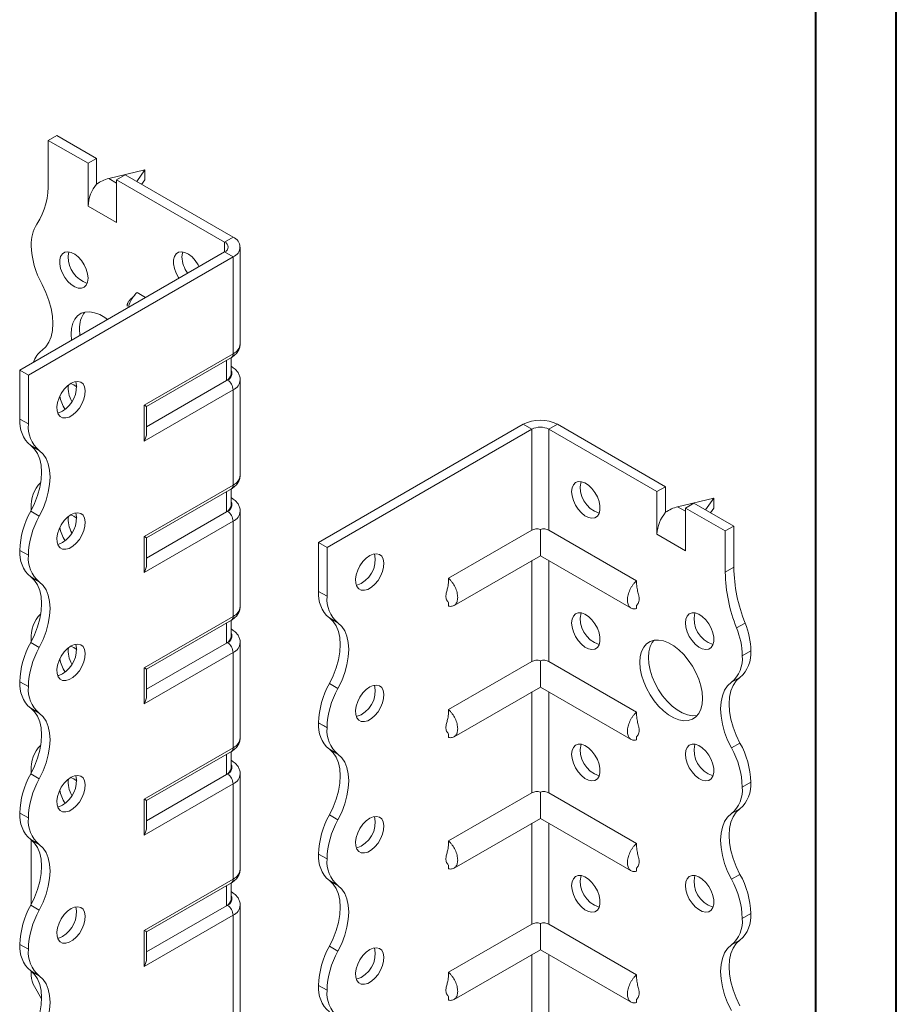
# Model space of a CAD drawing. Header units: millimetres. Extents: x 0 to 210, y 0 to 297.
# Tile 4 of 6: x 156 to 210, y 87 to 149. Entities that reach past the tile are written whole.
import ezdxf

# ---------------------------------------------------------------- set-up
doc = ezdxf.new("R2010")
doc.units = ezdxf.units.MM

msp = doc.modelspace()

# ---------------------------------------------------------------- linework, layer by layer
at = {"color": 7, "linetype": 'Continuous', "lineweight": 40}
for p, q in [((210.079, 0.215), (210.079, 297.215)), ((205.079, 5.215), (205.079, 292.215))]:
    msp.add_line(p, q, dxfattribs=at)
at = {"color": 7, "linetype": 'Continuous', "lineweight": 15}
for p, q in [((157.375, 141.213), (157.905, 141.519)), ((160.38, 140.09), (157.905, 141.519)), ((157.375, 141.213), (157.375, 138.649)), ((159.85, 139.784), (157.375, 141.213)), ((160.38, 140.09), (159.85, 139.784)), ((159.85, 137.13), (159.85, 139.784)), ((160.38, 138.497), (160.38, 140.09)), ((163.385, 139.376), (161.131, 138.84)), ((161.617, 138.763), (162.148, 139.07)), ((168.865, 135.192), (162.148, 139.07)), ((162.87, 138.653), (163.385, 139.376)), ((163.385, 139.376), (163.385, 138.763)), ((161.131, 138.84), (161.617, 138.559)), ((161.617, 136.11), (161.617, 138.763)), ((168.335, 134.886), (161.617, 138.763)), ((163.385, 138.763), (163.179, 138.474)), ((159.85, 137.13), (161.617, 136.11)), ((168.335, 134.886), (168.865, 135.192)), ((168.335, 134.886), (168.335, 134.273)), ((155.607, 126.926), (168.335, 134.273)), ((168.335, 134.273), (168.865, 133.967)), ((169.305, 128.557), (169.305, 134.579)), ((156.137, 126.619), (168.865, 133.967)), ((168.865, 127.945), (168.865, 133.967)), ((163.425, 131.439), (162.89, 131.748)), ((163.339, 124.755), (168.865, 127.945)), ((163.486, 124.67), (168.762, 127.716)), ((168.446, 126.274), (168.446, 127.534)), ((168.739, 126.682), (168.739, 127.703)), ((156.137, 126.619), (155.607, 126.926)), ((155.607, 123.884), (155.607, 126.926)), ((168.762, 127.153), (168.739, 127.166)), ((168.762, 127.153), (168.739, 127.164)), ((156.137, 123.578), (156.137, 126.619)), ((168.446, 126.274), (163.486, 123.41)), ((168.512, 126.312), (168.446, 126.274)), ((169.305, 120.392), (169.305, 126.312)), ((168.865, 125.7), (163.339, 122.509)), ((168.865, 119.78), (168.865, 125.7)), ((163.339, 122.509), (163.339, 124.755)), ((163.486, 123.002), (163.486, 124.67)), ((155.607, 123.884), (156.137, 123.578)), ((174.169, 116.21), (186.896, 123.558)), ((174.699, 115.904), (187.427, 123.252)), ((187.427, 123.252), (186.896, 123.558)), ((187.427, 123.252), (187.427, 116.971)), ((188.487, 123.252), (189.018, 123.558)), ((188.487, 116.971), (188.487, 123.252)), ((188.487, 123.252), (195.205, 119.374)), ((189.018, 123.558), (195.735, 119.68)), ((156.813, 121.926), (156.282, 122.232)), ((163.339, 116.59), (168.865, 119.78)), ((163.486, 116.505), (168.762, 119.551)), ((168.739, 118.517), (168.739, 119.537)), ((195.735, 119.68), (195.205, 119.374)), ((195.735, 118.087), (195.735, 119.68)), ((168.446, 118.108), (168.446, 119.368)), ((168.762, 118.988), (168.739, 119.001)), ((168.762, 118.988), (168.739, 118.999)), ((195.205, 116.72), (195.205, 119.374)), ((198.74, 118.965), (196.487, 118.43)), ((198.225, 118.243), (198.74, 118.965)), ((198.74, 118.965), (198.74, 118.353)), ((156.314, 118.349), (156.317, 118.215)), ((196.487, 118.43), (196.973, 118.149)), ((196.973, 118.353), (197.503, 118.659)), ((196.973, 115.699), (196.973, 118.353)), ((196.973, 118.353), (199.448, 116.925)), ((197.503, 118.659), (199.978, 117.231)), ((198.74, 118.353), (198.534, 118.064)), ((156.282, 118.15), (156.813, 117.843)), ((168.446, 118.108), (163.486, 115.245)), ((168.512, 118.147), (168.446, 118.108)), ((169.305, 112.227), (169.305, 118.146)), ((168.865, 117.534), (163.339, 114.344)), ((168.865, 111.614), (168.865, 117.534)), ((187.427, 116.971), (182.254, 113.985)), ((187.957, 117.025), (187.957, 115.388)), ((188.487, 116.971), (193.932, 113.828)), ((199.448, 116.925), (199.978, 117.231)), ((199.978, 117.231), (199.978, 114.667)), ((163.339, 114.344), (163.339, 116.59)), ((163.486, 114.837), (163.486, 116.505)), ((195.205, 116.72), (196.973, 115.699)), ((199.448, 116.925), (199.448, 114.361)), ((156.137, 115.412), (155.607, 115.718)), ((155.607, 115.718), (156.137, 115.412)), ((155.607, 115.718), (155.607, 115.718)), ((174.169, 116.21), (174.699, 115.904)), ((174.169, 113.169), (174.169, 116.21)), ((174.699, 112.863), (174.699, 115.904)), ((156.137, 115.412), (156.137, 115.412)), ((182.592, 112.291), (187.957, 115.388)), ((187.957, 115.388), (193.594, 112.134)), ((187.427, 115.082), (187.427, 108.806)), ((188.487, 108.806), (188.487, 115.082)), ((199.448, 114.361), (199.978, 114.667)), ((156.812, 113.761), (156.282, 114.067)), ((174.169, 113.169), (174.699, 112.863)), ((182.254, 112.478), (182.254, 112.257)), ((193.932, 112.315), (193.932, 112.1)), ((163.339, 108.424), (168.865, 111.614)), ((175.374, 111.211), (174.844, 111.517)), ((163.486, 108.34), (168.762, 111.385)), ((168.446, 109.943), (168.446, 111.203)), ((168.739, 110.351), (168.739, 111.372)), ((168.762, 110.822), (168.739, 110.836)), ((168.762, 110.822), (168.739, 110.833)), ((200.155, 110.897), (200.685, 111.203)), ((156.282, 109.984), (156.813, 109.678)), ((156.314, 110.184), (156.317, 110.049)), ((168.446, 109.943), (163.486, 107.08)), ((168.512, 109.981), (168.446, 109.943)), ((169.305, 104.061), (169.305, 109.981)), ((168.865, 109.369), (163.339, 106.179)), ((168.865, 103.449), (168.865, 109.369)), ((200.508, 109.168), (201.039, 109.474)), ((163.339, 106.179), (163.339, 108.424)), ((187.427, 108.806), (182.254, 105.82)), ((187.957, 108.86), (187.957, 107.222)), ((188.487, 108.806), (193.932, 105.663)), ((163.486, 106.671), (163.486, 108.34)), ((200.363, 107.822), (199.833, 107.516)), ((156.137, 107.247), (155.607, 107.553)), ((155.607, 107.552), (155.607, 107.553)), ((155.607, 107.552), (156.137, 107.246)), ((156.137, 107.246), (156.137, 107.247)), ((174.844, 107.434), (175.374, 107.128)), ((182.592, 104.125), (187.957, 107.222)), ((187.957, 107.222), (193.594, 103.968)), ((187.427, 106.916), (187.427, 100.64)), ((188.487, 100.64), (188.487, 106.916)), ((156.812, 105.596), (156.282, 105.902)), ((174.699, 104.697), (174.169, 105.003)), ((174.169, 105.003), (174.699, 104.696)), ((174.169, 105.003), (174.169, 105.003)), ((174.699, 104.696), (174.699, 104.697)), ((182.254, 104.312), (182.254, 104.091)), ((193.932, 104.15), (193.932, 103.934)), ((199.833, 103.433), (200.364, 103.739)), ((163.339, 100.259), (168.865, 103.449)), ((163.486, 100.174), (168.762, 103.22)), ((168.446, 101.778), (168.446, 103.037)), ((168.739, 102.186), (168.739, 103.207)), ((175.374, 103.046), (174.844, 103.352)), ((168.762, 102.657), (168.739, 102.67)), ((168.762, 102.657), (168.739, 102.668)), ((156.282, 101.819), (156.813, 101.513)), ((156.314, 102.018), (156.314, 101.879)), ((168.446, 101.778), (163.486, 98.914)), ((168.512, 101.816), (168.446, 101.778)), ((169.305, 95.896), (169.305, 101.816)), ((168.865, 101.203), (163.339, 98.013)), ((168.865, 95.283), (168.865, 101.203)), ((201.039, 101.309), (200.508, 101.003)), ((200.508, 101.002), (201.039, 101.308)), ((201.039, 101.309), (201.039, 101.308)), ((187.427, 100.64), (182.254, 97.654)), ((187.957, 100.695), (187.957, 99.057)), ((188.487, 100.64), (193.932, 97.497)), ((200.508, 101.003), (200.508, 101.002)), ((163.339, 98.013), (163.339, 100.259)), ((163.486, 98.506), (163.486, 100.174)), ((156.137, 99.081), (155.607, 99.388)), ((155.607, 99.387), (155.607, 99.388)), ((155.607, 99.387), (156.137, 99.081)), ((174.844, 99.269), (175.374, 98.963)), ((200.363, 99.657), (199.833, 99.351)), ((156.137, 99.081), (156.137, 99.081)), ((182.592, 95.96), (187.957, 99.057)), ((187.427, 98.751), (187.427, 92.475)), ((187.957, 99.057), (193.594, 95.803)), ((188.487, 92.475), (188.487, 98.751)), ((156.812, 97.43), (156.282, 97.736)), ((156.314, 97.713), (156.314, 93.714)), ((174.699, 96.531), (174.169, 96.838)), ((174.169, 96.837), (174.169, 96.838)), ((174.169, 96.837), (174.699, 96.531)), ((174.699, 96.531), (174.699, 96.531)), ((182.254, 96.147), (182.254, 95.926)), ((193.932, 95.985), (193.932, 95.769)), ((199.833, 95.268), (200.363, 95.574)), ((163.339, 92.093), (168.865, 95.283)), ((163.486, 92.009), (168.762, 95.055)), ((168.739, 94.02), (168.739, 95.041)), ((175.374, 94.88), (174.844, 95.186)), ((168.446, 93.612), (168.446, 94.872)), ((168.762, 94.491), (168.739, 94.505)), ((168.762, 94.492), (168.739, 94.503)), ((156.282, 93.653), (156.812, 93.347)), ((168.446, 93.612), (163.486, 90.749)), ((168.512, 93.65), (168.446, 93.612)), ((169.305, 67.827), (169.305, 93.65)), ((201.039, 93.143), (200.508, 92.837)), ((200.508, 92.836), (201.039, 93.142)), ((201.039, 93.143), (201.039, 93.142)), ((168.865, 93.038), (163.339, 89.848)), ((168.865, 67.215), (168.865, 93.038)), ((187.427, 92.475), (182.254, 89.489)), ((187.957, 92.529), (187.957, 90.892)), ((188.487, 92.475), (193.932, 89.332)), ((200.508, 92.837), (200.508, 92.836)), ((163.339, 89.848), (163.339, 92.093)), ((163.486, 90.341), (163.486, 92.009)), ((156.137, 90.917), (155.607, 91.223)), ((155.607, 91.222), (155.607, 91.223)), ((155.607, 91.222), (156.137, 90.916)), ((200.364, 91.492), (199.833, 91.185)), ((156.137, 90.916), (156.137, 90.917)), ((174.844, 91.103), (175.374, 90.797)), ((182.592, 87.794), (187.957, 90.892)), ((187.957, 90.892), (193.594, 87.637)), ((187.427, 90.586), (187.427, 84.309)), ((188.487, 84.309), (188.487, 90.586)), ((156.812, 89.265), (156.282, 89.571)), ((156.314, 89.547), (156.314, 89.292)), ((156.957, 87.841), (156.521, 88.595)), ((174.699, 88.366), (174.169, 88.672)), ((174.169, 88.672), (174.699, 88.366)), ((174.169, 88.672), (174.169, 88.672)), ((174.699, 88.366), (174.699, 88.366)), ((182.254, 87.982), (182.254, 87.761)), ((193.932, 87.819), (193.932, 87.604))]:
    msp.add_line(p, q, dxfattribs=at)
at = {"color": 7, "linetype": 'Continuous', "lineweight": 15, "flags": 128}
for points in [[(159.85, 132.639), (159.822, 132.909), (159.74, 133.194), (159.61, 133.476), (159.439, 133.738), (159.239, 133.963), (159.021, 134.136), (158.8, 134.248), (158.589, 134.29), (158.402, 134.261), (158.251, 134.162), (158.144, 134), (158.089, 133.784), (158.089, 133.528), (158.144, 133.248), (158.251, 132.962), (158.402, 132.688), (158.589, 132.443), (158.8, 132.243), (159.021, 132.099), (159.239, 132.021), (159.439, 132.014), (159.61, 132.079), (159.74, 132.211), (159.822, 132.401), (159.85, 132.639)], [(158.665, 134.283), (158.64, 134.204), (158.612, 133.966)], [(166.744, 133.355), (166.681, 133.477), (166.51, 133.739), (166.31, 133.963), (166.092, 134.137), (165.871, 134.248), (165.66, 134.291), (165.473, 134.262), (165.322, 134.163), (165.215, 134), (165.16, 133.784), (165.16, 133.528), (165.215, 133.249), (165.322, 132.963), (165.473, 132.689), (165.506, 132.64)], [(165.736, 134.284), (165.711, 134.204), (165.683, 133.967)], [(156.989, 128.166), (157.225, 128.384), (157.414, 128.664), (157.552, 129.001), (157.636, 129.389), (157.665, 129.818), (157.636, 130.279), (157.552, 130.764), (157.415, 131.261), (157.225, 131.759), (156.989, 132.249)], [(161.058, 130.073), (160.894, 130.191), (160.573, 130.377), (160.256, 130.499), (159.952, 130.554), (159.67, 130.54), (159.417, 130.459), (159.199, 130.311), (159.023, 130.102), (158.894, 129.837), (158.815, 129.523), (158.789, 129.169), (158.815, 128.784), (158.816, 128.778)], [(159.319, 129.475), (159.346, 129.09), (159.347, 129.084)], [(158.789, 126.109), (158.569, 125.95), (158.363, 125.737), (158.184, 125.483), (158.043, 125.204), (157.948, 124.918), (157.907, 124.643), (157.921, 124.396), (157.989, 124.192), (158.108, 124.044), (158.269, 123.962), (158.464, 123.951), (158.678, 124.012), (158.9, 124.139), (159.114, 124.327), (159.308, 124.562), (159.47, 124.831), (159.589, 125.115), (159.657, 125.398), (159.671, 125.661), (159.63, 125.889), (159.535, 126.066), (159.394, 126.181), (159.215, 126.228), (159.009, 126.204), (158.789, 126.109)], [(158.259, 124.374), (158.039, 124.279), (157.958, 124.261)], [(156.282, 122.232), (156.518, 122.015), (156.707, 121.735), (156.845, 121.397), (156.929, 121.01), (156.958, 120.581), (156.929, 120.119), (156.845, 119.635), (156.707, 119.138), (156.518, 118.64), (156.282, 118.15)], [(156.813, 117.843), (157.049, 118.333), (157.238, 118.832), (157.376, 119.329), (157.46, 119.813), (157.488, 120.275), (157.46, 120.704), (157.376, 121.091), (157.238, 121.429), (157.049, 121.709), (156.813, 121.926)], [(189.902, 119.373), (189.929, 119.611), (190.011, 119.802), (190.141, 119.934), (190.312, 119.998), (190.512, 119.991), (190.73, 119.914), (190.951, 119.77), (191.162, 119.569), (191.349, 119.324), (191.501, 119.05), (191.607, 118.764), (191.662, 118.485), (191.662, 118.229), (191.607, 118.013), (191.501, 117.85), (191.349, 117.751), (191.162, 117.722), (190.951, 117.765), (190.73, 117.876), (190.512, 118.05), (190.312, 118.275), (190.141, 118.536), (190.011, 118.818), (189.929, 119.103), (189.902, 119.373)], [(158.789, 117.943), (158.569, 117.784), (158.363, 117.571), (158.184, 117.317), (158.043, 117.039), (157.948, 116.753), (157.907, 116.478), (157.921, 116.23), (157.989, 116.026), (158.108, 115.879), (158.269, 115.797), (158.464, 115.786), (158.678, 115.846), (158.9, 115.974), (159.114, 116.162), (159.308, 116.397), (159.47, 116.665), (159.589, 116.95), (159.657, 117.233), (159.671, 117.496), (159.63, 117.723), (159.535, 117.9), (159.394, 118.016), (159.215, 118.063), (159.009, 118.038), (158.789, 117.943)], [(158.259, 116.208), (158.039, 116.113), (157.958, 116.095)], [(177.351, 115.393), (177.131, 115.234), (176.925, 115.021), (176.745, 114.768), (176.604, 114.489), (176.51, 114.203), (176.468, 113.928), (176.482, 113.68), (176.551, 113.476), (176.669, 113.329), (176.831, 113.247), (177.025, 113.236), (177.24, 113.296), (177.461, 113.424), (177.676, 113.612), (177.87, 113.847), (178.032, 114.115), (178.15, 114.4), (178.219, 114.683), (178.233, 114.946), (178.191, 115.173), (178.097, 115.35), (177.956, 115.466), (177.776, 115.513), (177.57, 115.488), (177.351, 115.393)], [(156.282, 114.067), (156.518, 113.85), (156.707, 113.57), (156.845, 113.232), (156.929, 112.845), (156.958, 112.416), (156.929, 111.954), (156.845, 111.47), (156.707, 110.973), (156.518, 110.474), (156.282, 109.984)], [(156.813, 109.678), (157.049, 110.168), (157.238, 110.667), (157.376, 111.164), (157.46, 111.648), (157.488, 112.11), (157.46, 112.539), (157.376, 112.926), (157.238, 113.263), (157.049, 113.544), (156.812, 113.761)], [(174.844, 107.434), (175.08, 107.924), (175.269, 108.423), (175.407, 108.92), (175.491, 109.404), (175.519, 109.866), (175.491, 110.295), (175.407, 110.682), (175.269, 111.019), (175.08, 111.3), (174.844, 111.517)], [(189.902, 111.208), (189.929, 111.446), (190.011, 111.636), (190.141, 111.768), (190.312, 111.833), (190.512, 111.826), (190.73, 111.748), (190.951, 111.605), (191.162, 111.404), (191.349, 111.159), (191.501, 110.885), (191.607, 110.599), (191.662, 110.319), (191.662, 110.063), (191.607, 109.847), (191.501, 109.685), (191.349, 109.586), (191.162, 109.557), (190.951, 109.599), (190.73, 109.711), (190.512, 109.885), (190.312, 110.109), (190.141, 110.371), (190.011, 110.653), (189.929, 110.938), (189.902, 111.208)], [(196.973, 111.209), (197, 111.446), (197.082, 111.637), (197.212, 111.769), (197.383, 111.833), (197.583, 111.827), (197.801, 111.749), (198.022, 111.605), (198.233, 111.405), (198.42, 111.159), (198.572, 110.885), (198.678, 110.6), (198.734, 110.32), (198.734, 110.064), (198.678, 109.848), (198.572, 109.686), (198.42, 109.587), (198.233, 109.557), (198.022, 109.6), (197.801, 109.712), (197.583, 109.885), (197.383, 110.11), (197.212, 110.372), (197.082, 110.654), (197, 110.939), (196.973, 111.209)], [(175.374, 107.128), (175.61, 107.618), (175.799, 108.117), (175.937, 108.613), (176.021, 109.098), (176.049, 109.559), (176.021, 109.988), (175.937, 110.376), (175.799, 110.713), (175.61, 110.994), (175.374, 111.211)], [(158.789, 109.778), (158.569, 109.619), (158.363, 109.406), (158.184, 109.152), (158.043, 108.873), (157.948, 108.587), (157.907, 108.312), (157.921, 108.065), (157.989, 107.861), (158.108, 107.714), (158.269, 107.632), (158.464, 107.62), (158.678, 107.681), (158.9, 107.809), (159.114, 107.996), (159.308, 108.231), (159.47, 108.5), (159.589, 108.784), (159.657, 109.067), (159.671, 109.331), (159.63, 109.558), (159.535, 109.735), (159.394, 109.851), (159.215, 109.898), (159.009, 109.873), (158.789, 109.778)], [(194.144, 108.759), (194.171, 109.113), (194.25, 109.427), (194.379, 109.692), (194.554, 109.901), (194.772, 110.048), (195.025, 110.13), (195.308, 110.143), (195.611, 110.088), (195.928, 109.967), (196.249, 109.781), (196.566, 109.537), (196.87, 109.241), (197.152, 108.902), (197.406, 108.528), (197.623, 108.129), (197.799, 107.718), (197.928, 107.303), (198.007, 106.898), (198.033, 106.514), (198.007, 106.159), (197.928, 105.845), (197.799, 105.58), (197.623, 105.371), (197.406, 105.224), (197.152, 105.142), (196.87, 105.129), (196.566, 105.184), (196.249, 105.306), (195.928, 105.491), (195.611, 105.735), (195.308, 106.031), (195.025, 106.37), (194.772, 106.744), (194.554, 107.143), (194.379, 107.555), (194.25, 107.969), (194.171, 108.374), (194.144, 108.759)], [(195.005, 110.126), (194.909, 109.998), (194.78, 109.733), (194.701, 109.419), (194.675, 109.065), (194.701, 108.68), (194.78, 108.275), (194.909, 107.861), (195.085, 107.449), (195.302, 107.05), (195.556, 106.676), (195.838, 106.337), (196.142, 106.041), (196.459, 105.797), (196.78, 105.612), (197.097, 105.49), (197.4, 105.435), (197.683, 105.448), (197.703, 105.452)], [(158.259, 108.043), (158.039, 107.948), (157.958, 107.93)], [(200.363, 107.822), (200.127, 107.605), (199.938, 107.324), (199.8, 106.987), (199.716, 106.6), (199.688, 106.17), (199.716, 105.709), (199.8, 105.224), (199.938, 104.728), (200.127, 104.229), (200.364, 103.739)], [(177.351, 107.228), (177.131, 107.069), (176.925, 106.856), (176.745, 106.602), (176.604, 106.323), (176.51, 106.037), (176.468, 105.762), (176.482, 105.515), (176.551, 105.311), (176.669, 105.164), (176.831, 105.082), (177.025, 105.071), (177.24, 105.131), (177.461, 105.259), (177.676, 105.446), (177.87, 105.682), (178.032, 105.95), (178.15, 106.234), (178.219, 106.517), (178.233, 106.781), (178.191, 107.008), (178.097, 107.185), (177.956, 107.301), (177.776, 107.348), (177.57, 107.323), (177.351, 107.228)], [(199.833, 103.433), (199.597, 103.923), (199.408, 104.421), (199.27, 104.918), (199.186, 105.403), (199.158, 105.864), (199.186, 106.293), (199.27, 106.681), (199.408, 107.018), (199.597, 107.299), (199.833, 107.516)], [(156.282, 105.902), (156.518, 105.685), (156.707, 105.404), (156.845, 105.067), (156.929, 104.679), (156.958, 104.25), (156.929, 103.789), (156.845, 103.304), (156.707, 102.807), (156.518, 102.309), (156.282, 101.819)], [(156.813, 101.513), (157.049, 102.003), (157.238, 102.501), (157.376, 102.998), (157.46, 103.482), (157.488, 103.944), (157.46, 104.373), (157.376, 104.761), (157.238, 105.098), (157.049, 105.378), (156.812, 105.596)], [(189.902, 103.042), (189.929, 103.28), (190.011, 103.471), (190.141, 103.603), (190.312, 103.667), (190.512, 103.661), (190.73, 103.583), (190.951, 103.439), (191.162, 103.238), (191.349, 102.993), (191.501, 102.719), (191.607, 102.434), (191.662, 102.154), (191.662, 101.898), (191.607, 101.682), (191.501, 101.519), (191.349, 101.42), (191.162, 101.391), (190.951, 101.434), (190.73, 101.546), (190.512, 101.719), (190.312, 101.944), (190.141, 102.205), (190.011, 102.488), (189.929, 102.773), (189.902, 103.042)], [(196.973, 103.043), (197, 103.281), (197.082, 103.472), (197.212, 103.604), (197.383, 103.668), (197.583, 103.661), (197.801, 103.584), (198.022, 103.44), (198.233, 103.239), (198.42, 102.994), (198.572, 102.72), (198.678, 102.434), (198.734, 102.155), (198.734, 101.899), (198.678, 101.683), (198.572, 101.52), (198.42, 101.421), (198.233, 101.392), (198.022, 101.435), (197.801, 101.546), (197.583, 101.72), (197.383, 101.944), (197.212, 102.206), (197.082, 102.488), (197, 102.773), (196.973, 103.043)], [(174.844, 99.269), (175.08, 99.759), (175.269, 100.258), (175.407, 100.754), (175.491, 101.239), (175.519, 101.7), (175.491, 102.129), (175.407, 102.517), (175.269, 102.854), (175.08, 103.135), (174.844, 103.352)], [(175.374, 98.963), (175.61, 99.453), (175.799, 99.951), (175.937, 100.448), (176.021, 100.933), (176.049, 101.394), (176.021, 101.823), (175.937, 102.211), (175.799, 102.548), (175.61, 102.828), (175.374, 103.046)], [(158.789, 101.613), (158.569, 101.454), (158.363, 101.241), (158.184, 100.987), (158.043, 100.708), (157.948, 100.422), (157.907, 100.147), (157.921, 99.899), (157.989, 99.696), (158.108, 99.548), (158.269, 99.466), (158.464, 99.455), (158.678, 99.515), (158.9, 99.643), (159.114, 99.831), (159.308, 100.066), (159.47, 100.334), (159.589, 100.619), (159.657, 100.902), (159.671, 101.165), (159.63, 101.393), (159.535, 101.57), (159.394, 101.685), (159.215, 101.732), (159.009, 101.707), (158.789, 101.613)], [(158.259, 99.877), (158.039, 99.783), (157.958, 99.765)], [(177.351, 99.063), (177.131, 98.904), (176.925, 98.691), (176.745, 98.437), (176.604, 98.158), (176.51, 97.872), (176.468, 97.597), (176.482, 97.349), (176.551, 97.146), (176.669, 96.998), (176.831, 96.916), (177.025, 96.905), (177.24, 96.965), (177.461, 97.093), (177.676, 97.281), (177.87, 97.516), (178.032, 97.785), (178.15, 98.069), (178.219, 98.352), (178.233, 98.615), (178.191, 98.843), (178.097, 99.02), (177.956, 99.135), (177.776, 99.182), (177.57, 99.157), (177.351, 99.063)], [(199.833, 95.268), (199.597, 95.758), (199.408, 96.256), (199.27, 96.753), (199.186, 97.237), (199.158, 97.699), (199.186, 98.128), (199.27, 98.515), (199.408, 98.853), (199.597, 99.133), (199.833, 99.351)], [(200.363, 99.657), (200.127, 99.439), (199.938, 99.159), (199.8, 98.822), (199.716, 98.434), (199.688, 98.005), (199.716, 97.544), (199.8, 97.059), (199.938, 96.562), (200.127, 96.064), (200.363, 95.574)], [(156.282, 97.736), (156.518, 97.519), (156.707, 97.239), (156.845, 96.901), (156.929, 96.514), (156.958, 96.085), (156.929, 95.623), (156.845, 95.139), (156.707, 94.642), (156.518, 94.143), (156.282, 93.653)], [(156.812, 93.347), (157.049, 93.837), (157.238, 94.336), (157.376, 94.832), (157.46, 95.317), (157.488, 95.779), (157.46, 96.208), (157.376, 96.595), (157.238, 96.933), (157.049, 97.213), (156.812, 97.43)], [(189.902, 94.877), (189.929, 95.115), (190.011, 95.306), (190.141, 95.437), (190.312, 95.502), (190.512, 95.495), (190.73, 95.417), (190.951, 95.274), (191.162, 95.073), (191.349, 94.828), (191.501, 94.554), (191.607, 94.268), (191.662, 93.988), (191.662, 93.733), (191.607, 93.517), (191.501, 93.354), (191.349, 93.255), (191.162, 93.226), (190.951, 93.269), (190.73, 93.38), (190.512, 93.554), (190.312, 93.778), (190.141, 94.04), (190.011, 94.322), (189.929, 94.607), (189.902, 94.877)], [(196.973, 94.878), (197, 95.116), (197.082, 95.306), (197.212, 95.438), (197.383, 95.503), (197.583, 95.496), (197.801, 95.418), (198.022, 95.274), (198.233, 95.074), (198.42, 94.829), (198.572, 94.555), (198.678, 94.269), (198.734, 93.989), (198.734, 93.733), (198.678, 93.517), (198.572, 93.355), (198.42, 93.256), (198.233, 93.227), (198.022, 93.269), (197.801, 93.381), (197.583, 93.554), (197.383, 93.779), (197.212, 94.041), (197.082, 94.323), (197, 94.608), (196.973, 94.878)], [(174.844, 91.103), (175.08, 91.593), (175.269, 92.092), (175.407, 92.589), (175.491, 93.073), (175.519, 93.535), (175.491, 93.964), (175.407, 94.351), (175.269, 94.689), (175.08, 94.969), (174.844, 95.186)], [(175.374, 90.797), (175.61, 91.287), (175.799, 91.786), (175.937, 92.283), (176.021, 92.767), (176.049, 93.229), (176.021, 93.658), (175.937, 94.045), (175.799, 94.383), (175.61, 94.663), (175.374, 94.88)], [(158.789, 93.447), (158.569, 93.288), (158.363, 93.075), (158.184, 92.821), (158.043, 92.543), (157.948, 92.257), (157.907, 91.981), (157.921, 91.734), (157.989, 91.53), (158.108, 91.383), (158.269, 91.301), (158.464, 91.29), (158.678, 91.35), (158.9, 91.478), (159.114, 91.665), (159.308, 91.901), (159.47, 92.169), (159.589, 92.454), (159.657, 92.736), (159.671, 93), (159.63, 93.227), (159.535, 93.404), (159.394, 93.52), (159.215, 93.567), (159.009, 93.542), (158.789, 93.447)], [(163.339, 92.093), (163.395, 92.061), (163.439, 92.036), (163.469, 92.019), (163.484, 92.01), (163.486, 92.009)], [(158.259, 91.712), (158.039, 91.617), (157.958, 91.599)], [(200.364, 91.492), (200.127, 91.274), (199.938, 90.994), (199.8, 90.656), (199.716, 90.269), (199.688, 89.84), (199.716, 89.378), (199.8, 88.894), (199.938, 88.397), (200.127, 87.898), (200.364, 87.408)], [(177.351, 90.897), (177.131, 90.738), (176.925, 90.525), (176.745, 90.271), (176.604, 89.993), (176.51, 89.707), (176.468, 89.431), (176.482, 89.184), (176.551, 88.98), (176.669, 88.833), (176.831, 88.751), (177.025, 88.74), (177.24, 88.8), (177.461, 88.928), (177.676, 89.115), (177.87, 89.351), (178.032, 89.619), (178.15, 89.904), (178.219, 90.186), (178.233, 90.45), (178.191, 90.677), (178.097, 90.854), (177.956, 90.97), (177.776, 91.017), (177.57, 90.992), (177.351, 90.897)], [(199.833, 87.102), (199.597, 87.592), (199.408, 88.091), (199.27, 88.588), (199.186, 89.072), (199.158, 89.534), (199.186, 89.963), (199.27, 90.35), (199.408, 90.688), (199.597, 90.968), (199.833, 91.185)], [(156.282, 89.571), (156.518, 89.354), (156.707, 89.073), (156.845, 88.736), (156.929, 88.348), (156.958, 87.919), (156.929, 87.458), (156.845, 86.973), (156.707, 86.476), (156.518, 85.978), (156.282, 85.488)], [(156.812, 85.181), (157.049, 85.671), (157.238, 86.17), (157.376, 86.667), (157.46, 87.151), (157.488, 87.613), (157.46, 88.042), (157.376, 88.43), (157.238, 88.767), (157.049, 89.048), (156.812, 89.265)]]:
    msp.add_lwpolyline(points, dxfattribs=at)
at = {"color": 7, "linetype": 'Continuous', "lineweight": 15}
for centre, radius, start, end in [((152.771, 138.461), 4.608, 327.74846, 2.33871), ((162.15, 137.024), 2.302, 140.22793, 177.36071), ((158.615, 134.773), 2.303, 147.74162, 182.29833), ((161.623, 134.846), 5.312, 181.78232, 209.26309), ((168.219, 134.579), 0.327, 290.78342, 69.21658), ((168.633, 134.579), 0.655, 290.78342, 69.21658), ((160.361, 133.978), 1.749, 180.39184, 251.17176), ((167.569, 134.048), 1.888, 182.4818, 215.71501), ((160.885, 129.57), 1.569, 141.96466, 183.46123), ((157.929, 126.93), 1.553, 127.23476, 161.82827), ((168.554, 128.632), 0.754, 294.37466, 354.3052), ((168.62, 127.918), 0.246, 305.01333, 6.29885), ((168.362, 126.716), 0.431, 290.26685, 29.20572), ((157.374, 125.882), 1.749, 300.39229, 11.17657), ((168.238, 126.732), 0.503, 294.37466, 354.3052), ((168.098, 125.665), 0.768, 2.60548, 57.39452), ((168.569, 126.376), 0.739, 293.67821, 355.18475), ((160.201, 125.793), 1.584, 172.42806, 211.21507), ((158.416, 125.03), 1.119, 49.55922, 71.88464), ((160.075, 125.628), 2.005, 188.89661, 214.6427), ((157.56, 123.719), 1.96, 175.16429, 229.31203), ((187.957, 121.511), 2.306, 62.60967, 117.39033), ((158.091, 123.413), 1.96, 175.16429, 229.31203), ((187.957, 122.228), 1.153, 62.60967, 117.39033), ((168.554, 120.467), 0.754, 294.37466, 354.3052), ((192.091, 119.616), 1.65, 166.69046, 253.30416), ((158.317, 118.506), 2.009, 134.71765, 184.47723), ((168.62, 119.753), 0.246, 305.01333, 6.29885), ((168.238, 118.567), 0.503, 294.37466, 354.3052), ((168.362, 118.551), 0.431, 290.26685, 29.20572), ((160.916, 115.553), 5.312, 150.73691, 178.21768), ((161.446, 115.247), 5.312, 150.73691, 178.21768), ((157.374, 117.717), 1.749, 300.39229, 11.17657), ((160.201, 117.627), 1.584, 172.42806, 211.21507), ((158.416, 116.865), 1.119, 49.55922, 71.88464), ((168.098, 117.499), 0.768, 2.60548, 57.39452), ((168.569, 118.211), 0.739, 293.67821, 355.18475), ((197.505, 116.614), 2.302, 140.22793, 177.36071), ((160.075, 117.462), 2.005, 188.89661, 214.6427), ((157.559, 115.553), 1.959, 175.16254, 229.32327), ((158.089, 115.247), 1.959, 175.16254, 229.32327), ((176.045, 115.126), 1.65, 286.69605, 13.30932), ((209.734, 114.855), 9.758, 181.10398, 201.97437), ((209.204, 114.549), 9.758, 181.10398, 201.97437), ((176.122, 113.003), 1.96, 175.16429, 229.31203), ((176.652, 112.697), 1.96, 175.16429, 229.31203), ((168.554, 112.301), 0.754, 294.37466, 354.3052), ((158.317, 110.341), 2.009, 134.71765, 184.47723), ((168.62, 111.587), 0.246, 305.01333, 6.29885), ((192.091, 111.451), 1.65, 166.69046, 253.30416), ((199.162, 111.452), 1.65, 166.69046, 253.30416), ((195.628, 109.071), 4.881, 1.13517, 21.97152), ((196.159, 109.377), 4.881, 1.13517, 21.97152), ((168.238, 110.401), 0.503, 294.37466, 354.3052), ((168.362, 110.385), 0.431, 290.26685, 29.20572), ((160.916, 107.388), 5.312, 150.73691, 178.21768), ((161.446, 107.082), 5.312, 150.73691, 178.21768), ((157.374, 109.552), 1.749, 300.39229, 11.17657), ((160.201, 109.462), 1.584, 172.42806, 211.21507), ((158.416, 108.7), 1.119, 49.55922, 71.88464), ((168.098, 109.334), 0.768, 2.60548, 57.39452), ((168.569, 110.045), 0.739, 293.67821, 355.18475), ((160.075, 109.297), 2.005, 188.89661, 214.6427), ((198.555, 109.002), 1.96, 310.68797, 4.83571), ((199.085, 109.309), 1.96, 310.68797, 4.83571), ((157.559, 107.387), 1.959, 175.16254, 229.32327), ((158.089, 107.081), 1.959, 175.16254, 229.32327), ((179.478, 104.838), 5.312, 150.73691, 178.21768), ((176.045, 106.961), 1.65, 286.69605, 13.30932), ((180.008, 104.532), 5.312, 150.73691, 178.21768), ((176.12, 104.837), 1.959, 175.16254, 229.32327), ((176.651, 104.531), 1.959, 175.16254, 229.32327), ((158.317, 102.175), 2.009, 134.72167, 184.47672), ((168.554, 104.136), 0.754, 294.37466, 354.3052), ((192.091, 103.286), 1.65, 166.69046, 253.30416), ((199.162, 103.286), 1.65, 166.69046, 253.30416), ((195.733, 101.144), 5.308, 1.78273, 29.26742), ((168.62, 103.422), 0.246, 305.01333, 6.29885), ((195.202, 100.838), 5.308, 1.78273, 29.26742), ((168.362, 102.22), 0.431, 290.26685, 29.20572), ((160.916, 99.222), 5.312, 150.73691, 178.21768), ((157.374, 101.386), 1.749, 300.39229, 11.17657), ((168.238, 102.236), 0.503, 294.37466, 354.3052), ((168.098, 101.168), 0.768, 2.60548, 57.39452), ((168.569, 101.88), 0.739, 293.67821, 355.18475), ((161.446, 98.916), 5.312, 150.73691, 178.21768), ((160.201, 101.297), 1.584, 172.42806, 211.21507), ((158.416, 100.534), 1.119, 49.55922, 71.88464), ((199.085, 101.143), 1.96, 310.68797, 4.83571), ((160.075, 101.132), 2.005, 188.89661, 214.6427), ((198.555, 100.837), 1.96, 310.68797, 4.83571), ((157.559, 99.222), 1.959, 175.16254, 229.32327), ((179.478, 96.672), 5.312, 150.73691, 178.21768), ((176.045, 98.795), 1.65, 286.69605, 13.30932), ((158.089, 98.916), 1.959, 175.16254, 229.32327), ((180.008, 96.366), 5.312, 150.73691, 178.21768), ((176.12, 96.672), 1.959, 175.16254, 229.32327), ((176.651, 96.366), 1.959, 175.16254, 229.32327), ((168.554, 95.971), 0.754, 294.37466, 354.3052), ((199.162, 95.121), 1.65, 166.69046, 253.30416), ((195.729, 92.977), 5.312, 1.78232, 29.26309), ((168.62, 95.256), 0.246, 305.01333, 6.29885), ((192.091, 95.12), 1.65, 166.69046, 253.30416), ((195.199, 92.671), 5.312, 1.78232, 29.26309), ((168.238, 94.07), 0.503, 294.37466, 354.3052), ((168.362, 94.055), 0.431, 290.26685, 29.20572), ((160.913, 91.058), 5.308, 150.73258, 178.21727), ((161.443, 90.752), 5.308, 150.73258, 178.21727), ((157.374, 93.221), 1.749, 300.39229, 11.17657), ((168.098, 93.003), 0.768, 2.60548, 57.39452), ((168.569, 93.714), 0.739, 293.67821, 355.18475), ((199.087, 92.977), 1.959, 310.67673, 4.83746), ((198.557, 92.671), 1.959, 310.67673, 4.83746), ((157.559, 91.056), 1.959, 175.16254, 229.32327), ((158.089, 90.75), 1.959, 175.16254, 229.32327), ((179.478, 88.507), 5.312, 150.73691, 178.21768), ((180.008, 88.201), 5.312, 150.73691, 178.21768), ((176.045, 90.63), 1.65, 286.69605, 13.30932), ((157.756, 89.341), 1.443, 181.9565, 211.14373), ((176.12, 88.507), 1.959, 175.16254, 229.32327), ((176.651, 88.2), 1.959, 175.16254, 229.32327)]:
    msp.add_arc(centre, radius, start, end, dxfattribs=at)
for centre, major_axis, ratio, start_param, end_param in [((161.131, 137.615), (1.39, 0.796), 0.717477, 1.181016, 1.704614), ((162.986, 124.959), (0.5, -0.289), 0.00007, 0.000041, 0.785439), ((162.986, 122.714), (0.354, 0.612), 0.577335, 4.71243, 5.497828), ((196.487, 117.205), (1.39, 0.796), 0.717477, 1.181016, 1.704614), ((162.986, 116.794), (0.5, -0.289), 0.00007, 0.000041, 0.785439), ((162.986, 114.548), (0.354, 0.612), 0.577335, 4.71243, 5.497828), ((162.986, 108.628), (0.5, -0.289), 0.00007, 0.000041, 0.785439), ((162.986, 106.383), (0.354, 0.612), 0.577335, 4.71243, 5.497828), ((162.986, 100.463), (0.5, -0.289), 0.00007, 0.000041, 0.785439), ((162.986, 98.217), (0.354, 0.612), 0.577335, 4.71243, 5.497828), ((162.986, 90.052), (0.354, 0.612), 0.577335, 4.71243, 5.497828)]:
    msp.add_ellipse(centre, major_axis=major_axis, ratio=ratio, start_param=start_param, end_param=end_param, dxfattribs=at)
for points, knots in [([(162.89, 131.748), (162.834, 131.693), (162.696, 131.556), (162.515, 131.275), (162.391, 131.006), (162.37, 130.862), (162.364, 130.826)], [0, 0, 0, 0, 0.225912, 0.558443, 0.890983, 1, 1, 1, 1]), ([(162.743, 131.605), (162.704, 131.558), (162.612, 131.448), (162.472, 131.323), (162.368, 131.198), (162.321, 131.112), (162.301, 131.063), (162.291, 131.029), (162.285, 130.997), (162.282, 130.967), (162.284, 130.939), (162.288, 130.915), (162.295, 130.899), (162.301, 130.898), (162.303, 130.897)], [0, 0, 0, 0, 0.188459, 0.442396, 0.654057, 0.739658, 0.773076, 0.801841, 0.828617, 0.856601, 0.888626, 0.925867, 0.96442, 1, 1, 1, 1]), ([(168.762, 127.716), (168.809, 127.746), (168.931, 127.822), (169.091, 127.973), (169.221, 128.172), (169.296, 128.37), (169.296, 128.501), (169.297, 128.555)], [0, 0, 0, 0, 0.157042, 0.398409, 0.624804, 0.842369, 1, 1, 1, 1]), ([(169.297, 126.314), (169.299, 126.34), (169.308, 126.443), (169.254, 126.62), (169.146, 126.824), (168.983, 127.008), (168.839, 127.103), (168.762, 127.153)], [0, 0, 0, 0, 0.074461, 0.298607, 0.517964, 0.743033, 1, 1, 1, 1]), ([(168.762, 119.551), (168.809, 119.581), (168.931, 119.656), (169.091, 119.808), (169.221, 120.006), (169.296, 120.205), (169.296, 120.335), (169.297, 120.39)], [0, 0, 0, 0, 0.157042, 0.398409, 0.624804, 0.842369, 1, 1, 1, 1]), ([(169.297, 118.149), (169.299, 118.175), (169.308, 118.278), (169.254, 118.455), (169.146, 118.659), (168.983, 118.843), (168.839, 118.937), (168.762, 118.988)], [0, 0, 0, 0, 0.074461, 0.298607, 0.517964, 0.743033, 1, 1, 1, 1]), ([(187.957, 117.025), (187.911, 117.04), (187.863, 117.049), (187.767, 117.057), (187.72, 117.056), (187.583, 117.04), (187.498, 117.012), (187.427, 116.971)], [0, 0, 0, 0, 0.25, 0.25, 0.5, 0.5, 1, 1, 1, 1]), ([(188.487, 116.971), (188.452, 116.992), (188.413, 117.009), (188.331, 117.036), (188.286, 117.046), (188.194, 117.056), (188.147, 117.057), (188.052, 117.049), (188.004, 117.04), (187.957, 117.025)], [0, 0, 0, 0, 0.25, 0.25, 0.5, 0.5, 0.75, 0.75, 1, 1, 1, 1]), ([(182.254, 112.257), (182.294, 112.246), (182.335, 112.241), (182.411, 112.238), (182.448, 112.241), (182.517, 112.256), (182.549, 112.268), (182.61, 112.3), (182.638, 112.32), (182.688, 112.368), (182.711, 112.396), (182.75, 112.459), (182.767, 112.494), (182.793, 112.571), (182.803, 112.612), (182.817, 112.699), (182.82, 112.746), (182.82, 112.843), (182.817, 112.893), (182.803, 112.996), (182.793, 113.049), (182.753, 113.21), (182.714, 113.319), (182.612, 113.533), (182.552, 113.634), (182.448, 113.777), (182.411, 113.823), (182.334, 113.908), (182.294, 113.948), (182.254, 113.985)], [0, 0, 0, 0, 0.0625, 0.0625, 0.125, 0.125, 0.1875, 0.1875, 0.25, 0.25, 0.3125, 0.3125, 0.375, 0.375, 0.4375, 0.4375, 0.5, 0.5, 0.5625, 0.5625, 0.625, 0.625, 0.75, 0.75, 0.875, 0.875, 0.9375, 0.9375, 1, 1, 1, 1]), ([(182.254, 113.781), (182.241, 113.664), (182.218, 113.465), (182.148, 113.226), (182.108, 113.047), (182.085, 112.895), (182.09, 112.764), (182.114, 112.676), (182.152, 112.595), (182.219, 112.532), (182.242, 112.485), (182.254, 112.461)], [0, 0, 0, 0, 0.183845, 0.312711, 0.387766, 0.468607, 0.561014, 0.614242, 0.675479, 0.825899, 1, 1, 1, 1]), ([(193.932, 113.828), (193.892, 113.791), (193.852, 113.751), (193.776, 113.666), (193.739, 113.621), (193.67, 113.526), (193.638, 113.477), (193.577, 113.375), (193.549, 113.322), (193.498, 113.216), (193.476, 113.162), (193.437, 113.055), (193.42, 113), (193.393, 112.893), (193.383, 112.84), (193.37, 112.737), (193.367, 112.686), (193.366, 112.541), (193.38, 112.452), (193.433, 112.299), (193.472, 112.236), (193.574, 112.139), (193.634, 112.107), (193.739, 112.084), (193.775, 112.081), (193.852, 112.084), (193.892, 112.089), (193.932, 112.1)], [0, 0, 0, 0, 0.0625, 0.0625, 0.125, 0.125, 0.1875, 0.1875, 0.25, 0.25, 0.3125, 0.3125, 0.375, 0.375, 0.4375, 0.4375, 0.5, 0.5, 0.625, 0.625, 0.75, 0.75, 0.875, 0.875, 0.9375, 0.9375, 1, 1, 1, 1]), ([(193.937, 112.306), (193.94, 112.306), (193.946, 112.306), (193.995, 112.366), (194.056, 112.471), (194.097, 112.599), (194.1, 112.771), (194.058, 112.997), (193.973, 113.278), (193.947, 113.502), (193.932, 113.624)], [0, 0, 0, 0, 0.082719, 0.205131, 0.329338, 0.43478, 0.526561, 0.636523, 0.801685, 1, 1, 1, 1]), ([(168.762, 111.385), (168.809, 111.415), (168.931, 111.491), (169.091, 111.642), (169.221, 111.841), (169.296, 112.039), (169.296, 112.17), (169.297, 112.225)], [0, 0, 0, 0, 0.157042, 0.398409, 0.624804, 0.842369, 1, 1, 1, 1]), ([(169.297, 109.984), (169.299, 110.009), (169.308, 110.113), (169.254, 110.289), (169.146, 110.493), (168.983, 110.677), (168.839, 110.772), (168.762, 110.822)], [0, 0, 0, 0, 0.074461, 0.298607, 0.517964, 0.743033, 1, 1, 1, 1]), ([(187.957, 108.86), (187.911, 108.874), (187.863, 108.884), (187.767, 108.892), (187.72, 108.891), (187.583, 108.875), (187.498, 108.847), (187.427, 108.806)], [0, 0, 0, 0, 0.25, 0.25, 0.5, 0.5, 1, 1, 1, 1]), ([(188.487, 108.806), (188.452, 108.826), (188.413, 108.843), (188.33, 108.87), (188.286, 108.88), (188.149, 108.896), (188.051, 108.889), (187.957, 108.86)], [0, 0, 0, 0, 0.25, 0.25, 0.5, 0.5, 1, 1, 1, 1]), ([(182.254, 105.616), (182.241, 105.499), (182.218, 105.3), (182.148, 105.06), (182.108, 104.882), (182.085, 104.73), (182.09, 104.599), (182.114, 104.51), (182.152, 104.43), (182.219, 104.366), (182.242, 104.32), (182.254, 104.295)], [0, 0, 0, 0, 0.183845, 0.312711, 0.387766, 0.468607, 0.561014, 0.614242, 0.675479, 0.825899, 1, 1, 1, 1]), ([(182.254, 104.091), (182.294, 104.081), (182.335, 104.075), (182.411, 104.073), (182.448, 104.076), (182.517, 104.091), (182.549, 104.102), (182.61, 104.134), (182.638, 104.155), (182.688, 104.203), (182.711, 104.23), (182.75, 104.293), (182.767, 104.329), (182.793, 104.405), (182.803, 104.446), (182.817, 104.534), (182.82, 104.581), (182.82, 104.677), (182.817, 104.727), (182.803, 104.83), (182.793, 104.884), (182.753, 105.045), (182.714, 105.153), (182.612, 105.367), (182.552, 105.469), (182.448, 105.612), (182.411, 105.658), (182.334, 105.743), (182.294, 105.783), (182.254, 105.82)], [0, 0, 0, 0, 0.0625, 0.0625, 0.125, 0.125, 0.1875, 0.1875, 0.25, 0.25, 0.3125, 0.3125, 0.375, 0.375, 0.4375, 0.4375, 0.5, 0.5, 0.5625, 0.5625, 0.625, 0.625, 0.75, 0.75, 0.875, 0.875, 0.9375, 0.9375, 1, 1, 1, 1]), ([(193.932, 105.663), (193.892, 105.625), (193.852, 105.586), (193.776, 105.501), (193.739, 105.455), (193.67, 105.361), (193.638, 105.312), (193.577, 105.21), (193.549, 105.157), (193.498, 105.051), (193.476, 104.997), (193.437, 104.889), (193.42, 104.834), (193.393, 104.727), (193.383, 104.675), (193.37, 104.572), (193.367, 104.521), (193.366, 104.375), (193.38, 104.287), (193.433, 104.134), (193.472, 104.07), (193.574, 103.973), (193.634, 103.941), (193.739, 103.919), (193.775, 103.916), (193.852, 103.918), (193.892, 103.924), (193.932, 103.934)], [0, 0, 0, 0, 0.0625, 0.0625, 0.125, 0.125, 0.1875, 0.1875, 0.25, 0.25, 0.3125, 0.3125, 0.375, 0.375, 0.4375, 0.4375, 0.5, 0.5, 0.625, 0.625, 0.75, 0.75, 0.875, 0.875, 0.9375, 0.9375, 1, 1, 1, 1]), ([(193.937, 104.141), (193.94, 104.141), (193.946, 104.141), (193.995, 104.201), (194.056, 104.306), (194.097, 104.434), (194.1, 104.605), (194.058, 104.831), (193.973, 105.113), (193.947, 105.337), (193.932, 105.459)], [0, 0, 0, 0, 0.082719, 0.205131, 0.329338, 0.43478, 0.526561, 0.636523, 0.801685, 1, 1, 1, 1]), ([(168.762, 103.22), (168.809, 103.25), (168.931, 103.326), (169.091, 103.477), (169.221, 103.675), (169.296, 103.874), (169.296, 104.004), (169.297, 104.059)], [0, 0, 0, 0, 0.157042, 0.398409, 0.624804, 0.842369, 1, 1, 1, 1]), ([(169.297, 101.818), (169.299, 101.844), (169.308, 101.947), (169.254, 102.124), (169.146, 102.328), (168.983, 102.512), (168.839, 102.606), (168.762, 102.657)], [0, 0, 0, 0, 0.074461, 0.298607, 0.517964, 0.743033, 1, 1, 1, 1]), ([(187.957, 100.695), (187.911, 100.709), (187.863, 100.718), (187.767, 100.726), (187.72, 100.725), (187.583, 100.709), (187.498, 100.681), (187.427, 100.64)], [0, 0, 0, 0, 0.25, 0.25, 0.5, 0.5, 1, 1, 1, 1]), ([(188.487, 100.64), (188.452, 100.661), (188.413, 100.678), (188.33, 100.705), (188.286, 100.715), (188.149, 100.731), (188.051, 100.724), (187.957, 100.695)], [0, 0, 0, 0, 0.25, 0.25, 0.5, 0.5, 1, 1, 1, 1]), ([(182.254, 97.45), (182.241, 97.333), (182.218, 97.134), (182.148, 96.895), (182.108, 96.716), (182.085, 96.564), (182.09, 96.433), (182.114, 96.345), (182.152, 96.264), (182.219, 96.201), (182.242, 96.155), (182.254, 96.13)], [0, 0, 0, 0, 0.183845, 0.312711, 0.387766, 0.468607, 0.561014, 0.614242, 0.675479, 0.825899, 1, 1, 1, 1]), ([(182.254, 95.926), (182.294, 95.915), (182.335, 95.91), (182.411, 95.907), (182.448, 95.911), (182.517, 95.925), (182.549, 95.937), (182.61, 95.969), (182.638, 95.989), (182.688, 96.037), (182.711, 96.065), (182.75, 96.128), (182.767, 96.163), (182.793, 96.24), (182.803, 96.281), (182.817, 96.368), (182.82, 96.415), (182.82, 96.512), (182.817, 96.562), (182.803, 96.665), (182.793, 96.718), (182.753, 96.879), (182.714, 96.988), (182.612, 97.202), (182.552, 97.303), (182.448, 97.447), (182.411, 97.492), (182.334, 97.578), (182.294, 97.617), (182.254, 97.654)], [0, 0, 0, 0, 0.0625, 0.0625, 0.125, 0.125, 0.1875, 0.1875, 0.25, 0.25, 0.3125, 0.3125, 0.375, 0.375, 0.4375, 0.4375, 0.5, 0.5, 0.5625, 0.5625, 0.625, 0.625, 0.75, 0.75, 0.875, 0.875, 0.9375, 0.9375, 1, 1, 1, 1]), ([(193.932, 97.497), (193.892, 97.46), (193.852, 97.421), (193.776, 97.335), (193.739, 97.29), (193.67, 97.195), (193.638, 97.146), (193.577, 97.044), (193.549, 96.991), (193.498, 96.885), (193.476, 96.832), (193.437, 96.724), (193.42, 96.669), (193.393, 96.562), (193.383, 96.509), (193.37, 96.406), (193.367, 96.355), (193.366, 96.21), (193.38, 96.122), (193.433, 95.968), (193.472, 95.905), (193.574, 95.808), (193.634, 95.776), (193.739, 95.753), (193.775, 95.75), (193.852, 95.753), (193.892, 95.758), (193.932, 95.769)], [0, 0, 0, 0, 0.0625, 0.0625, 0.125, 0.125, 0.1875, 0.1875, 0.25, 0.25, 0.3125, 0.3125, 0.375, 0.375, 0.4375, 0.4375, 0.5, 0.5, 0.625, 0.625, 0.75, 0.75, 0.875, 0.875, 0.9375, 0.9375, 1, 1, 1, 1]), ([(193.937, 95.975), (193.94, 95.975), (193.946, 95.976), (193.995, 96.036), (194.056, 96.14), (194.097, 96.269), (194.1, 96.44), (194.058, 96.666), (193.973, 96.948), (193.947, 97.171), (193.932, 97.293)], [0, 0, 0, 0, 0.082719, 0.205131, 0.329338, 0.43478, 0.526561, 0.636523, 0.801685, 1, 1, 1, 1]), ([(168.762, 95.055), (168.809, 95.084), (168.931, 95.16), (169.091, 95.311), (169.221, 95.51), (169.296, 95.708), (169.296, 95.839), (169.297, 95.894)], [0, 0, 0, 0, 0.157042, 0.398409, 0.624804, 0.842369, 1, 1, 1, 1]), ([(169.297, 93.653), (169.299, 93.678), (169.308, 93.782), (169.254, 93.958), (169.146, 94.162), (168.983, 94.347), (168.839, 94.441), (168.762, 94.491)], [0, 0, 0, 0, 0.074461, 0.298607, 0.517964, 0.743033, 1, 1, 1, 1]), ([(187.957, 92.529), (187.911, 92.544), (187.863, 92.553), (187.767, 92.561), (187.72, 92.56), (187.583, 92.544), (187.498, 92.516), (187.427, 92.475)], [0, 0, 0, 0, 0.25, 0.25, 0.5, 0.5, 1, 1, 1, 1]), ([(188.487, 92.475), (188.452, 92.495), (188.413, 92.513), (188.33, 92.54), (188.286, 92.549), (188.149, 92.565), (188.051, 92.558), (187.957, 92.529)], [0, 0, 0, 0, 0.25, 0.25, 0.5, 0.5, 1, 1, 1, 1]), ([(182.254, 87.761), (182.294, 87.75), (182.335, 87.745), (182.411, 87.742), (182.448, 87.745), (182.517, 87.76), (182.549, 87.772), (182.61, 87.803), (182.638, 87.824), (182.688, 87.872), (182.711, 87.9), (182.75, 87.963), (182.767, 87.998), (182.793, 88.074), (182.803, 88.115), (182.817, 88.203), (182.82, 88.25), (182.82, 88.347), (182.817, 88.397), (182.803, 88.5), (182.793, 88.553), (182.753, 88.714), (182.714, 88.823), (182.612, 89.036), (182.552, 89.138), (182.448, 89.281), (182.411, 89.327), (182.334, 89.412), (182.294, 89.452), (182.254, 89.489)], [0, 0, 0, 0, 0.0625, 0.0625, 0.125, 0.125, 0.1875, 0.1875, 0.25, 0.25, 0.3125, 0.3125, 0.375, 0.375, 0.4375, 0.4375, 0.5, 0.5, 0.5625, 0.5625, 0.625, 0.625, 0.75, 0.75, 0.875, 0.875, 0.9375, 0.9375, 1, 1, 1, 1]), ([(182.254, 89.285), (182.241, 89.168), (182.218, 88.969), (182.148, 88.729), (182.108, 88.551), (182.085, 88.399), (182.09, 88.268), (182.114, 88.179), (182.152, 88.099), (182.219, 88.035), (182.242, 87.989), (182.254, 87.964)], [0, 0, 0, 0, 0.183845, 0.312711, 0.387766, 0.468607, 0.561014, 0.614242, 0.675479, 0.825899, 1, 1, 1, 1]), ([(193.932, 89.332), (193.892, 89.295), (193.852, 89.255), (193.776, 89.17), (193.739, 89.124), (193.67, 89.03), (193.638, 88.981), (193.577, 88.879), (193.549, 88.826), (193.498, 88.72), (193.476, 88.666), (193.437, 88.558), (193.42, 88.504), (193.393, 88.396), (193.383, 88.344), (193.37, 88.241), (193.367, 88.19), (193.366, 88.044), (193.38, 87.956), (193.433, 87.803), (193.472, 87.739), (193.574, 87.642), (193.634, 87.61), (193.739, 87.588), (193.775, 87.585), (193.852, 87.587), (193.892, 87.593), (193.932, 87.604)], [0, 0, 0, 0, 0.0625, 0.0625, 0.125, 0.125, 0.1875, 0.1875, 0.25, 0.25, 0.3125, 0.3125, 0.375, 0.375, 0.4375, 0.4375, 0.5, 0.5, 0.625, 0.625, 0.75, 0.75, 0.875, 0.875, 0.9375, 0.9375, 1, 1, 1, 1]), ([(193.937, 87.81), (193.94, 87.81), (193.946, 87.81), (193.995, 87.87), (194.056, 87.975), (194.097, 88.103), (194.1, 88.275), (194.058, 88.5), (193.973, 88.782), (193.947, 89.006), (193.932, 89.128)], [0, 0, 0, 0, 0.082719, 0.205131, 0.329338, 0.43478, 0.526561, 0.636523, 0.801685, 1, 1, 1, 1])]:
    msp.add_open_spline(points, degree=3, knots=knots, dxfattribs=at)
for points in [[(182.254, 113.985), (182.254, 113.917), (182.254, 113.849), (182.254, 113.781)], [(193.932, 113.828), (193.932, 113.76), (193.932, 113.692), (193.932, 113.624)], [(182.254, 105.82), (182.254, 105.752), (182.254, 105.684), (182.254, 105.616)], [(193.932, 105.663), (193.932, 105.595), (193.932, 105.527), (193.932, 105.459)], [(182.254, 97.654), (182.254, 97.586), (182.254, 97.518), (182.254, 97.45)], [(193.932, 97.497), (193.932, 97.429), (193.932, 97.361), (193.932, 97.293)], [(182.254, 89.489), (182.254, 89.421), (182.254, 89.353), (182.254, 89.285)], [(193.932, 89.332), (193.932, 89.264), (193.932, 89.196), (193.932, 89.128)]]:
    msp.add_open_spline(points, degree=3, dxfattribs=at)

doc.saveas('drawing.dxf')
